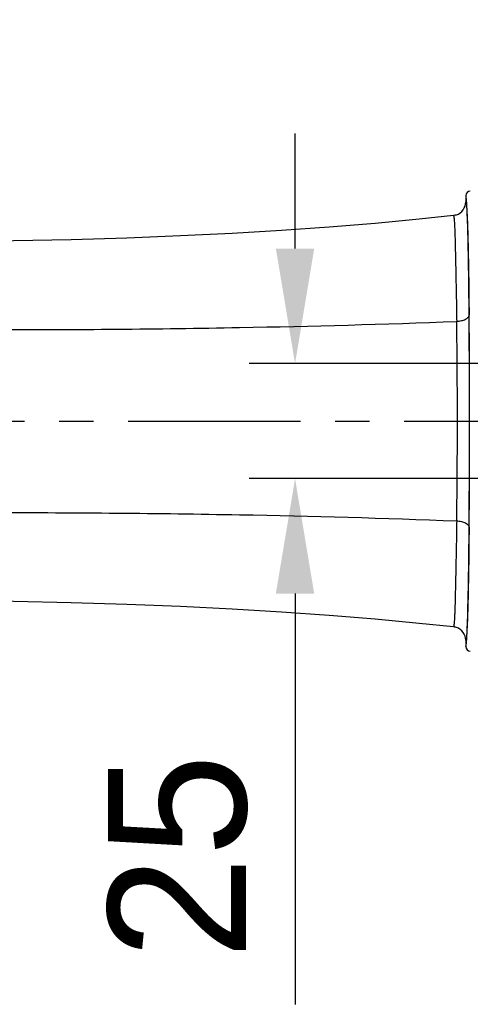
# Model space of a CAD drawing. Header units: millimetres. Extents: x 5828 to 6704, y 123 to 421.
# Tile 33 of 256: x 6399.48 to 6404.38, y 182.95 to 193.65. Entities that reach past the tile are written whole.
import ezdxf

# ---------------------------------------------------------------- set-up
doc = ezdxf.new("R2010")
doc.units = ezdxf.units.MM
doc.linetypes.add('CENTER', pattern=[0.6, 0.375, -0.075, 0.075, -0.075])
for name, color, linetype in [('中心线', 7, 'Continuous'), ('外形图', 7, 'Continuous'), ('尺寸标注', 7, 'Continuous')]:
    doc.layers.add(name, color=color, linetype=linetype)
doc.styles.add('微软雅黑', font='msyh.ttc', dxfattribs={"height": 1.5})
doc.dimstyles.new('尺寸标注_1_20比例', dxfattribs={"dimtxt": 1.5, "dimasz": 1.25, "dimexe": 0.5, "dimexo": 0.4, "dimgap": 0.5, "dimtad": 1, "dimdec": 1, "dimlfac": 20, "dimdsep": 46, "dimtxsty": '微软雅黑', "dimcen": 0.09, "dimadec": 0, "dimazin": 0, "dimtp": 0.01, "dimtm": 0.01, "dimtfac": 1, "dimtdec": 1, "dimtofl": 0, "dimtmove": 0, "dimatfit": 3, "dimfxl": 1, "dimtolj": 1, "dimarcsym": 0})

# ---------------------------------------------------------------- blocks, each defined once
blk = doc.blocks.new('*D1101')
at = {"layer": 'Defpoints', "color": 0}
for p in [(6406.579, 189.909), (6402.475, 188.659), (6406.579, 188.659)]:
    blk.add_point(p, dxfattribs=at)
at = {"layer": '尺寸标注', "color": 0, "lineweight": -2}
for p, q in [((6402.475, 191.159), (6402.475, 192.409)), ((6406.179, 189.909), (6401.975, 189.909)), ((6406.179, 188.659), (6401.975, 188.659)), ((6402.475, 187.409), (6402.475, 182.945))]:
    blk.add_line(p, q, dxfattribs=at)
at = {"layer": '尺寸标注', "color": 0}
for points in [[(6402.266, 191.159), (6402.683, 191.159), (6402.475, 189.909)], [(6402.683, 187.409), (6402.266, 187.409), (6402.475, 188.659)]]:
    blk.add_solid(points, dxfattribs=at)
at = {"layer": '尺寸标注', "color": 0, "insert": (6401.203, 184.552), "char_height": 1.5, "attachment_point": 5, "rotation": 90, "style": '微软雅黑'}
blk.add_mtext('\\A1;\\A1;{\\fAlibaba PuHuiTi 3.0 55 Regular|b0|i0|c134|p18;25}', dxfattribs=at)
blk = doc.blocks.new('*D1102')
at = {"layer": 'Defpoints', "color": 0}
for p in [(6409.454, 201.695), (6409.454, 196.498), (6406.579, 189.909)]:
    blk.add_point(p, dxfattribs=at)
at = {"layer": '尺寸标注', "color": 0, "lineweight": -2}
for p, q in [((6406.579, 190.309), (6406.579, 202.195)), ((6409.454, 196.898), (6409.454, 202.195)), ((6405.329, 201.695), (6404.079, 201.695)), ((6410.704, 201.695), (6417.675, 201.695))]:
    blk.add_line(p, q, dxfattribs=at)
at = {"layer": '尺寸标注', "color": 0}
for points in [[(6405.329, 201.487), (6405.329, 201.904), (6406.579, 201.695)], [(6410.704, 201.904), (6410.704, 201.487), (6409.454, 201.695)]]:
    blk.add_solid(points, dxfattribs=at)
at = {"layer": '尺寸标注', "color": 0, "insert": (6415.152, 202.956), "char_height": 1.5, "attachment_point": 5, "style": '微软雅黑'}
blk.add_mtext('\\A1;\\A1;{\\fAlibaba PuHuiTi 3.0 55 Regular|b0|i0|c134|p18;57.5}', dxfattribs=at)

msp = doc.modelspace()

# ---------------------------------------------------------------- linework, layer by layer
at = {"layer": '中心线', "linetype": 'CENTER', "ltscale": 5}
msp.add_line((6373.6606, 189.2836), (6422.2283, 189.2836), dxfattribs=at)
at = {"layer": '外形图', "linetype": 'ByBlock'}
for p, q in [((6404.3295, 191.7336), (6404.3295, 191.666)), ((6404.2043, 191.5181), (6404.1962, 191.517)), ((6404.2156, 191.5204), (6404.2043, 191.5181)), ((6404.2266, 191.5236), (6404.2156, 191.5204)), ((6404.2309, 191.5251), (6404.2266, 191.5236)), ((6403.8238, 187.0895), (6404.1962, 187.0503)), ((6404.1962, 187.0503), (6404.2043, 187.0492)), ((6404.2043, 187.0492), (6404.2156, 187.0468)), ((6404.2156, 187.0468), (6404.2266, 187.0436)), ((6404.2266, 187.0436), (6404.2309, 187.0422)), ((6404.3295, 186.9013), (6404.3295, 186.8337))]:
    msp.add_line(p, q, dxfattribs=at)
for points in [[(6404.1962, 191.517), (6403.8238, 191.4777), (6403.3436, 191.4329), (6402.8458, 191.3926), (6402.3286, 191.3564), (6401.7901, 191.3243), (6401.2303, 191.2965), (6400.6485, 191.2732), (6400.0434, 191.2548), (6399.4142, 191.2417), (6398.7604, 191.2344), (6398.3895, 191.2332)], [(6398.3895, 187.3341), (6398.7604, 187.3329), (6399.4142, 187.3256), (6400.0434, 187.3125), (6400.6485, 187.294), (6401.2303, 187.2708), (6401.7901, 187.243), (6402.3286, 187.2109), (6402.8458, 187.1747), (6403.3436, 187.1343), (6403.8238, 187.0895)]]:
    msp.add_lwpolyline(points, dxfattribs=at)
for centre, radius, start, end in [((6404.3795, 191.7336), 0.05, 90.23143, 180.03978), ((6277.6215, 189.3201), 126.7494, 359.983529, 0.504677), ((6339.4458, 189.3614), 64.7933, 359.931233, 0.890262), ((6335.7496, 189.2324), 68.4894, 359.135617, 0.042889), ((6269.8232, 189.2804), 134.5478, 359.510426, 0.001368), ((6404.3795, 186.8336), 0.05, 179.96008, 269.76363)]:
    msp.add_arc(centre, radius, start, end, dxfattribs=at)
for points, knots in [([(6404.231, 191.5252), (6404.2592, 191.5355), (6404.3106, 191.5744), (6404.3294, 191.636), (6404.3294, 191.666)], [0, 0, 0, 0, 0.5003612, 1, 1, 1, 1]), ([(6404.3723, 189.282), (6404.3723, 189.4414), (6404.3717, 189.7542), (6404.3694, 190.2083), (6404.3661, 190.5674), (6404.3627, 190.8325), (6404.3599, 191.0102), (6404.3569, 191.1713), (6404.3536, 191.3142), (6404.35, 191.4374), (6404.3468, 191.5274), (6404.344, 191.5887), (6404.3421, 191.6264), (6404.3401, 191.6584), (6404.3381, 191.6848), (6404.3361, 191.705), (6404.3341, 191.7205), (6404.3323, 191.7282), (6404.3307, 191.7337), (6404.3295, 191.7337)], [0, 0, 0, 0, 0.1949733, 0.3824691, 0.5552736, 0.6340629, 0.7067412, 0.7726156, 0.8310501, 0.881479, 0.9234288, 0.9410875, 0.9564834, 0.9695832, 0.9803536, 0.988766, 0.9948135, 0.998502, 1, 1, 1, 1]), ([(6404.3295, 191.666), (6404.33, 191.6662), (6404.3316, 191.6643), (6404.3331, 191.6582), (6404.3359, 191.6432), (6404.3382, 191.6185), (6404.3409, 191.5833), (6404.3435, 191.5383), (6404.346, 191.4835), (6404.3486, 191.4189), (6404.352, 191.3132), (6404.3559, 191.1576), (6404.3599, 190.9447), (6404.3634, 190.7003), (6404.3652, 190.5274), (6404.366, 190.4365)], [0, 0, 0, 0, 0.0013648, 0.0044539, 0.0166635, 0.0370644, 0.0656393, 0.1022995, 0.1469691, 0.1994704, 0.2598252, 0.4045119, 0.5786965, 0.778601, 1, 1, 1, 1]), ([(6404.1962, 191.517), (6404.1968, 191.517), (6404.1982, 191.5151), (6404.1998, 191.5092), (6404.2021, 191.495), (6404.2043, 191.4716), (6404.2066, 191.4386), (6404.2087, 191.3964), (6404.2108, 191.3451), (6404.2127, 191.2847), (6404.2153, 191.1861), (6404.2188, 191.0409), (6404.2229, 190.8422), (6404.2271, 190.6142), (6404.2299, 190.4529), (6404.2312, 190.3681)], [0, 0, 0, 0, 0.0015311, 0.0047762, 0.0172631, 0.0378732, 0.0665955, 0.1033416, 0.1480344, 0.200521, 0.2607932, 0.4053086, 0.5792756, 0.7789146, 1, 1, 1, 1]), ([(6404.2312, 190.3681), (6404.2487, 190.369), (6404.2741, 190.3724), (6404.306, 190.3816), (6404.338, 190.3946), (6404.3654, 190.4164), (6404.366, 190.4365)], [0, 0, 0, 0, 0.3307032, 0.4822578, 0.6199349, 1, 1, 1, 1]), ([(6399.2052, 190.2777), (6400.0941, 190.2772), (6401.7698, 190.2916), (6403.445, 190.3365), (6404.2312, 190.3681)], [0, 0, 0, 0, 0.5304462, 1, 1, 1, 1]), ([(6404.3295, 186.8336), (6404.3307, 186.8336), (6404.3323, 186.8391), (6404.3341, 186.8467), (6404.3361, 186.8622), (6404.3381, 186.8824), (6404.3401, 186.9088), (6404.3421, 186.9407), (6404.344, 186.9784), (6404.3468, 187.0395), (6404.35, 187.1293), (6404.3535, 187.2524), (6404.3569, 187.395), (6404.3599, 187.5558), (6404.3627, 187.7333), (6404.3661, 187.9981), (6404.3694, 188.3567), (6404.3717, 188.8102), (6404.3723, 189.1227), (6404.3723, 189.282)], [0, 0, 0, 0, 0.001496, 0.0051821, 0.0112351, 0.019648, 0.0304079, 0.0434968, 0.0588916, 0.0765518, 0.1184804, 0.1688991, 0.227319, 0.2931756, 0.3658482, 0.4446225, 0.617428, 0.8049551, 1, 1, 1, 1]), ([(6399.2052, 188.2896), (6400.0941, 188.29), (6401.7698, 188.2757), (6403.445, 188.2307), (6404.2312, 188.1991)], [0, 0, 0, 0, 0.5304462, 1, 1, 1, 1]), ([(6404.2312, 188.1991), (6404.2299, 188.1144), (6404.2271, 187.953), (6404.2229, 187.725), (6404.2188, 187.5264), (6404.2153, 187.3812), (6404.2127, 187.2825), (6404.2108, 187.2222), (6404.2087, 187.1708), (6404.2066, 187.1287), (6404.2043, 187.0956), (6404.2021, 187.0723), (6404.1998, 187.058), (6404.1982, 187.0521), (6404.1968, 187.0502), (6404.1962, 187.0503)], [0, 0, 0, 0, 0.2210812, 0.4207171, 0.5946822, 0.7391969, 0.7994694, 0.8519565, 0.8966501, 0.9333973, 0.9621211, 0.982733, 0.9952221, 0.9984683, 1, 1, 1, 1]), ([(6404.2312, 188.1991), (6404.2487, 188.1982), (6404.2741, 188.1949), (6404.306, 188.1856), (6404.338, 188.1727), (6404.3654, 188.1509), (6404.366, 188.1308)], [0, 0, 0, 0, 0.3307032, 0.4822578, 0.6199349, 1, 1, 1, 1]), ([(6404.366, 188.1308), (6404.3652, 188.0399), (6404.3634, 187.867), (6404.3599, 187.6226), (6404.3559, 187.4097), (6404.352, 187.2541), (6404.3486, 187.1484), (6404.346, 187.0838), (6404.3435, 187.0289), (6404.3409, 186.9839), (6404.3382, 186.9487), (6404.3359, 186.9241), (6404.3331, 186.909), (6404.3316, 186.903), (6404.33, 186.9011), (6404.3295, 186.9013)], [0, 0, 0, 0, 0.2213982, 0.4213018, 0.5954848, 0.7401737, 0.8005218, 0.8530323, 0.8976963, 0.9343568, 0.9629318, 0.9833324, 0.9955422, 0.9986313, 1, 1, 1, 1]), ([(6404.3294, 186.9013), (6404.3294, 186.9313), (6404.3106, 186.9929), (6404.2591, 187.0318), (6404.2309, 187.0421)], [0, 0, 0, 0, 0.4996383, 1, 1, 1, 1])]:
    msp.add_open_spline(points, degree=3, knots=knots, dxfattribs=at)

# ---------------------------------------------------------------- dimensions: what is measured, and where the dimension line sits
at = {"layer": '尺寸标注'}
dim = msp.add_linear_dim(base=(6409.4545, 201.6953), p1=(6406.5795, 189.9086), p2=(6409.4545, 196.4975), text='\\A1;{\\fAlibaba PuHuiTi 3.0 55 Regular|b0|i0|c134|p18;<>}', dimstyle='尺寸标注_1_20比例', dxfattribs=at)
dim.commit()
dim.dimension.update_dxf_attribs({"geometry": '*D1102', "text_midpoint": (6415.1519, 201.6953), "dimtype": 160})
dim = msp.add_linear_dim(base=(6402.4747, 188.6586), p1=(6406.5795, 189.9086), p2=(6406.5795, 188.6586), angle=90, text='\\A1;{\\fAlibaba PuHuiTi 3.0 55 Regular|b0|i0|c134|p18;<>}', dimstyle='尺寸标注_1_20比例', dxfattribs=at)
dim.commit()
dim.dimension.update_dxf_attribs({"geometry": '*D1101', "text_midpoint": (6401.2031, 184.552)})

doc.saveas('drawing.dxf')
